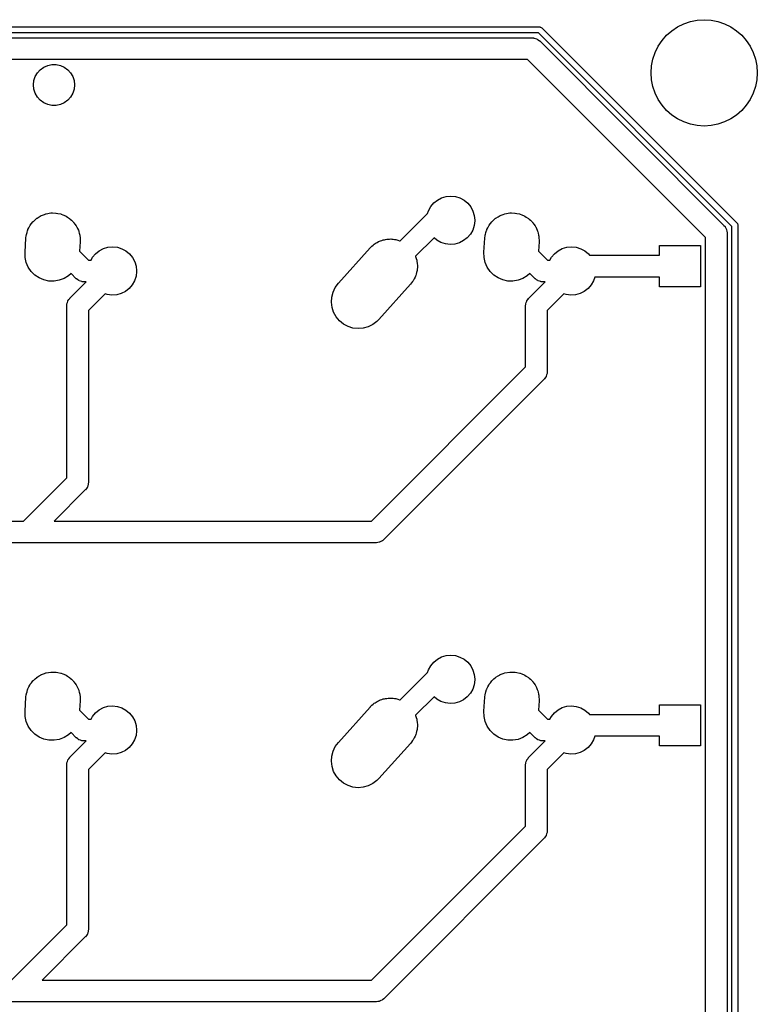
# Model space of a CAD drawing. Extents: x 124.3 to 210.2, y -114.7 to -26.3.
# Tile 9 of 9: x 179.7 to 210.2, y -67.1 to -26.3. Entities that reach past the tile are written whole.
import ezdxf

# ---------------------------------------------------------------- set-up
doc = ezdxf.new("R2010")
doc.units = 0
doc.layers.add('BLACK', color=7, linetype='CONTINUOUS')

msp = doc.modelspace()

# ---------------------------------------------------------------- linework, layer by layer
at = {"layer": 'BLACK', "linetype": 'CONTINUOUS'}
for p, q in [((206.9, -26.5947), (207.158, -26.4675)), ((207.158, -26.4675), (207.431, -26.375)), ((207.431, -26.375), (207.713, -26.3188)), ((207.713, -26.3188), (208, -26.3)), ((208, -26.3), (208.287, -26.3188)), ((208.287, -26.3188), (208.569, -26.375)), ((208.569, -26.375), (208.842, -26.4675)), ((208.842, -26.4675), (209.1, -26.5947)), ((146.43, -26.6), (201.191, -26.6)), ((201.139, -26.85), (146.482, -26.85)), ((209.15, -34.8608), (201.139, -26.85)), ((201.191, -26.6), (201.213, -26.6032)), ((201.213, -26.6032), (201.218, -26.6029)), ((201.218, -26.6029), (201.22, -26.6042)), ((201.22, -26.6042), (201.227, -26.6051)), ((201.227, -26.6051), (201.252, -26.6218)), ((201.252, -26.6218), (201.279, -26.6366)), ((201.279, -26.6366), (209.363, -34.7206)), ((206.444, -26.9444), (206.661, -26.7546)), ((206.661, -26.7546), (206.9, -26.5947)), ((209.1, -26.5947), (209.339, -26.7546)), ((209.339, -26.7546), (209.556, -26.9444)), ((146.751, -27.05), (200.87, -27.05)), ((200.87, -27.05), (200.94, -27.0555)), ((200.94, -27.0555), (200.947, -27.0577)), ((200.947, -27.0577), (200.954, -27.058)), ((200.954, -27.058), (201.011, -27.0778)), ((201.011, -27.0778), (201.068, -27.0959)), ((201.068, -27.0959), (201.074, -27.0999)), ((201.074, -27.0999), (201.081, -27.1023)), ((201.081, -27.1023), (201.129, -27.1379)), ((201.129, -27.1379), (201.178, -27.172)), ((201.178, -27.172), (201.182, -27.1776)), ((201.182, -27.1776), (201.188, -27.1818)), ((201.188, -27.1818), (208.818, -34.8118)), ((206.095, -27.4), (206.255, -27.1607)), ((206.255, -27.1607), (206.444, -26.9444)), ((209.556, -26.9444), (209.745, -27.1607)), ((209.745, -27.1607), (209.905, -27.4)), ((205.875, -27.9306), (205.967, -27.6581)), ((205.967, -27.6581), (206.095, -27.4)), ((209.905, -27.4), (210.033, -27.6581)), ((210.033, -27.6581), (210.125, -27.9306)), ((200.684, -27.95), (146.938, -27.95)), ((208.05, -35.3164), (200.684, -27.95)), ((205.819, -28.2128), (205.875, -27.9306)), ((210.125, -27.9306), (210.181, -28.2128)), ((180.303, -28.6543), (180.392, -28.5004)), ((180.392, -28.5004), (180.511, -28.3683)), ((180.511, -28.3683), (180.655, -28.2639)), ((180.655, -28.2639), (180.817, -28.1916)), ((180.817, -28.1916), (180.991, -28.1547)), ((180.991, -28.1547), (181.169, -28.1547)), ((181.169, -28.1547), (181.343, -28.1916)), ((181.343, -28.1916), (181.505, -28.2639)), ((181.505, -28.2639), (181.649, -28.3683)), ((181.649, -28.3683), (181.768, -28.5004)), ((181.768, -28.5004), (181.857, -28.6543)), ((205.8, -28.5), (205.819, -28.2128)), ((205.819, -28.7872), (205.8, -28.5)), ((210.181, -28.2128), (210.2, -28.5)), ((210.2, -28.5), (210.181, -28.7872)), ((180.23, -29), (180.249, -28.8233)), ((180.249, -28.8233), (180.303, -28.6543)), ((181.857, -28.6543), (181.911, -28.8233)), ((181.911, -28.8233), (181.93, -29)), ((205.875, -29.0694), (205.819, -28.7872)), ((210.181, -28.7872), (210.125, -29.0694)), ((180.249, -29.1767), (180.23, -29)), ((180.303, -29.3457), (180.249, -29.1767)), ((181.911, -29.1767), (181.857, -29.3457)), ((181.93, -29), (181.911, -29.1767)), ((205.967, -29.3419), (205.875, -29.0694)), ((210.125, -29.0694), (210.033, -29.3419)), ((180.392, -29.4996), (180.303, -29.3457)), ((180.511, -29.6317), (180.392, -29.4996)), ((180.655, -29.7361), (180.511, -29.6317)), ((180.817, -29.8084), (180.655, -29.7361)), ((181.505, -29.7361), (181.343, -29.8084)), ((181.649, -29.6317), (181.505, -29.7361)), ((181.768, -29.4996), (181.649, -29.6317)), ((181.857, -29.3457), (181.768, -29.4996)), ((206.095, -29.6), (205.967, -29.3419)), ((206.255, -29.8393), (206.095, -29.6)), ((209.905, -29.6), (209.745, -29.8393)), ((210.033, -29.3419), (209.905, -29.6)), ((180.991, -29.8453), (180.817, -29.8084)), ((181.169, -29.8453), (180.991, -29.8453)), ((181.343, -29.8084), (181.169, -29.8453)), ((206.444, -30.0556), (206.255, -29.8393)), ((206.661, -30.2454), (206.444, -30.0556)), ((209.556, -30.0556), (209.339, -30.2454)), ((209.745, -29.8393), (209.556, -30.0556)), ((206.9, -30.4053), (206.661, -30.2454)), ((207.158, -30.5325), (206.9, -30.4053)), ((207.431, -30.625), (207.158, -30.5325)), ((208.842, -30.5325), (208.569, -30.625)), ((209.1, -30.4053), (208.842, -30.5325)), ((209.339, -30.2454), (209.1, -30.4053)), ((207.713, -30.6812), (207.431, -30.625)), ((208, -30.7), (207.713, -30.6812)), ((208.287, -30.6812), (208, -30.7)), ((208.569, -30.625), (208.287, -30.6812)), ((196.8, -33.8855), (196.952, -33.7632)), ((196.952, -33.7632), (197.125, -33.6728)), ((197.125, -33.6728), (197.313, -33.6177)), ((197.313, -33.6177), (197.507, -33.6)), ((197.507, -33.6), (197.701, -33.6204)), ((197.701, -33.6204), (197.888, -33.6781)), ((197.888, -33.6781), (198.059, -33.771)), ((198.059, -33.771), (198.21, -33.8954)), ((196.545, -34.3184), (196.581, -34.2061)), ((196.581, -34.2061), (196.675, -34.035)), ((196.675, -34.035), (196.8, -33.8855)), ((198.21, -33.8954), (198.333, -34.0466)), ((198.333, -34.0466), (198.425, -34.2189)), ((198.425, -34.2189), (198.481, -34.4058)), ((180.224, -34.6456), (180.295, -34.5836)), ((180.295, -34.5836), (180.364, -34.5203)), ((180.364, -34.5203), (180.373, -34.5148)), ((180.373, -34.5148), (180.379, -34.5099)), ((180.379, -34.5099), (180.468, -34.4566)), ((180.468, -34.4566), (180.546, -34.4088)), ((180.546, -34.4088), (180.552, -34.4066)), ((180.552, -34.4066), (180.556, -34.4046)), ((180.556, -34.4046), (180.681, -34.3584)), ((180.681, -34.3584), (180.746, -34.3338)), ((180.746, -34.3338), (180.748, -34.3335)), ((180.748, -34.3335), (180.749, -34.3333)), ((180.749, -34.3333), (180.952, -34.2985)), ((180.952, -34.2985), (180.954, -34.2985)), ((180.954, -34.2985), (180.957, -34.298)), ((180.957, -34.298), (181.02, -34.2994)), ((181.02, -34.2994), (181.158, -34.3012)), ((181.158, -34.3012), (181.164, -34.3025)), ((181.164, -34.3025), (181.171, -34.3027)), ((181.171, -34.3027), (181.24, -34.3176)), ((181.24, -34.3176), (181.36, -34.3413)), ((181.36, -34.3413), (181.37, -34.3456)), ((181.37, -34.3456), (181.38, -34.3476)), ((181.38, -34.3476), (181.446, -34.3758)), ((181.446, -34.3758), (181.551, -34.4176)), ((181.551, -34.4176), (181.564, -34.4262)), ((181.564, -34.4262), (181.576, -34.4313)), ((181.576, -34.4313), (181.635, -34.4707)), ((181.635, -34.4707), (181.725, -34.5275)), ((181.725, -34.5275), (181.74, -34.5415)), ((181.74, -34.5415), (181.754, -34.5506)), ((181.754, -34.5506), (181.802, -34.5989)), ((181.802, -34.5989), (181.876, -34.6672)), ((195.409, -35.4546), (196.545, -34.3184)), ((198.5, -34.6279), (198.475, -34.8215)), ((198.481, -34.4058), (198.5, -34.6)), ((198.5, -34.6), (198.5, -34.6279)), ((199.224, -34.6456), (199.295, -34.5836)), ((199.295, -34.5836), (199.364, -34.5203)), ((199.364, -34.5203), (199.373, -34.5148)), ((199.373, -34.5148), (199.379, -34.5099)), ((199.379, -34.5099), (199.468, -34.4566)), ((199.468, -34.4566), (199.546, -34.4088)), ((199.546, -34.4088), (199.552, -34.4066)), ((199.552, -34.4066), (199.556, -34.4046)), ((199.556, -34.4046), (199.681, -34.3584)), ((199.681, -34.3584), (199.746, -34.3338)), ((199.746, -34.3338), (199.748, -34.3335)), ((199.748, -34.3335), (199.749, -34.3333)), ((199.749, -34.3333), (199.952, -34.2985)), ((199.952, -34.2985), (199.954, -34.2985)), ((199.954, -34.2985), (199.957, -34.298)), ((199.957, -34.298), (200.02, -34.2994)), ((200.02, -34.2994), (200.158, -34.3012)), ((200.158, -34.3012), (200.164, -34.3025)), ((200.164, -34.3025), (200.171, -34.3027)), ((200.171, -34.3027), (200.24, -34.3176)), ((200.24, -34.3176), (200.36, -34.3413)), ((200.36, -34.3413), (200.37, -34.3456)), ((200.37, -34.3456), (200.38, -34.3476)), ((200.38, -34.3476), (200.446, -34.3758)), ((200.446, -34.3758), (200.551, -34.4176)), ((200.551, -34.4176), (200.564, -34.4262)), ((200.564, -34.4262), (200.576, -34.4313)), ((200.576, -34.4313), (200.635, -34.4707)), ((200.635, -34.4707), (200.725, -34.5275)), ((200.725, -34.5275), (200.74, -34.5415)), ((200.74, -34.5415), (200.754, -34.5506)), ((200.754, -34.5506), (200.802, -34.5989)), ((200.802, -34.5989), (200.876, -34.6672)), ((179.963, -35.1113), (179.985, -35.0278)), ((179.985, -35.0278), (179.995, -35.007)), ((179.995, -35.007), (180.001, -34.9895)), ((180.001, -34.9895), (180.039, -34.9164)), ((180.039, -34.9164), (180.078, -34.8355)), ((180.078, -34.8355), (180.09, -34.8202)), ((180.09, -34.8202), (180.096, -34.8073)), ((180.096, -34.8073), (180.151, -34.7385)), ((180.151, -34.7385), (180.206, -34.6643)), ((180.206, -34.6643), (180.217, -34.6543)), ((180.217, -34.6543), (180.224, -34.6456)), ((181.876, -34.6672), (181.891, -34.6875)), ((181.891, -34.6875), (181.905, -34.7014)), ((181.905, -34.7014), (181.942, -34.7559)), ((181.942, -34.7559), (181.999, -34.8322)), ((181.999, -34.8322), (182.012, -34.8589)), ((182.012, -34.8589), (182.025, -34.878)), ((182.025, -34.878), (182.051, -34.9362)), ((182.051, -34.9362), (182.09, -35.0168)), ((182.09, -35.0168), (182.1, -35.0499)), ((198.414, -35.0067), (198.317, -35.1764)), ((198.475, -34.8215), (198.414, -35.0067)), ((198.963, -35.1113), (198.985, -35.0278)), ((198.985, -35.0278), (198.995, -35.007)), ((198.995, -35.007), (199.001, -34.9895)), ((199.001, -34.9895), (199.039, -34.9164)), ((199.039, -34.9164), (199.078, -34.8355)), ((199.078, -34.8355), (199.09, -34.8202)), ((199.09, -34.8202), (199.096, -34.8073)), ((199.096, -34.8073), (199.151, -34.7385)), ((199.151, -34.7385), (199.206, -34.6643)), ((199.206, -34.6643), (199.217, -34.6543)), ((199.217, -34.6543), (199.224, -34.6456)), ((200.876, -34.6672), (200.891, -34.6875)), ((200.891, -34.6875), (200.905, -34.7014)), ((200.905, -34.7014), (200.942, -34.7559)), ((200.942, -34.7559), (200.999, -34.8322)), ((200.999, -34.8322), (201.012, -34.8589)), ((201.012, -34.8589), (201.025, -34.878)), ((201.025, -34.878), (201.051, -34.9362)), ((201.051, -34.9362), (201.09, -35.0168)), ((201.09, -35.0168), (201.1, -35.0499)), ((208.818, -34.8118), (208.864, -34.8655)), ((208.864, -34.8655), (208.867, -34.8718)), ((208.867, -34.8718), (208.872, -34.8771)), ((208.872, -34.8771), (208.898, -34.9311)), ((208.898, -34.9311), (208.926, -34.9842)), ((208.926, -34.9842), (208.927, -34.9913)), ((208.927, -34.9913), (208.93, -34.9977)), ((208.93, -34.9977), (208.939, -35.0569)), ((209.15, -95.1392), (209.15, -34.8608)), ((209.363, -34.7206), (209.377, -34.7384)), ((209.377, -34.7384), (209.38, -34.7415)), ((209.38, -34.7415), (209.381, -34.7442)), ((209.381, -34.7442), (209.385, -34.7493)), ((209.385, -34.7493), (209.391, -34.7794)), ((209.391, -34.7794), (209.4, -34.809)), ((209.4, -34.809), (209.4, -95.191)), ((179.878, -35.9235), (179.917, -35.3435)), ((179.917, -35.3435), (179.93, -35.2343)), ((179.93, -35.2343), (179.937, -35.208)), ((179.937, -35.208), (179.94, -35.1861)), ((179.94, -35.1861), (179.963, -35.1113)), ((182.1, -35.0499), (182.11, -35.0742)), ((182.11, -35.0742), (182.123, -35.1335)), ((182.123, -35.1335), (182.146, -35.215)), ((182.146, -35.215), (182.15, -35.2537)), ((182.15, -35.2537), (182.156, -35.2829)), ((182.156, -35.2829), (182.158, -35.3408)), ((182.158, -35.3408), (182.165, -35.42)), ((182.165, -35.42), (182.163, -35.4789)), ((194.561, -35.4678), (194.602, -35.4476)), ((194.602, -35.4476), (194.654, -35.4334)), ((194.654, -35.4334), (194.709, -35.4133)), ((194.709, -35.4133), (194.761, -35.4044)), ((194.761, -35.4044), (194.809, -35.3914)), ((194.809, -35.3914), (194.859, -35.3876)), ((194.859, -35.3876), (194.912, -35.3785)), ((194.912, -35.3785), (194.969, -35.3792)), ((194.969, -35.3792), (195.022, -35.3752)), ((195.022, -35.3752), (195.068, -35.3805)), ((195.068, -35.3805), (195.118, -35.3812)), ((195.118, -35.3812), (195.178, -35.3931)), ((195.178, -35.3931), (195.234, -35.3996)), ((195.234, -35.3996), (195.275, -35.4124)), ((195.275, -35.4124), (195.32, -35.4213)), ((195.32, -35.4213), (195.381, -35.4457)), ((195.381, -35.4457), (195.409, -35.4546)), ((196.814, -35.3227), (196.047, -36.0897)), ((196.929, -35.4211), (196.814, -35.3227)), ((197.1, -35.5164), (196.929, -35.4211)), ((198.036, -35.4443), (197.862, -35.5323)), ((198.19, -35.3242), (198.036, -35.4443)), ((198.317, -35.1764), (198.19, -35.3242)), ((198.878, -35.9235), (198.917, -35.3435)), ((198.917, -35.3435), (198.93, -35.2343)), ((198.93, -35.2343), (198.937, -35.208)), ((198.937, -35.208), (198.94, -35.1861)), ((198.94, -35.1861), (198.963, -35.1113)), ((201.1, -35.0499), (201.11, -35.0742)), ((201.11, -35.0742), (201.123, -35.1335)), ((201.123, -35.1335), (201.146, -35.215)), ((201.146, -35.215), (201.15, -35.2537)), ((201.15, -35.2537), (201.156, -35.2829)), ((201.156, -35.2829), (201.158, -35.3408)), ((201.158, -35.3408), (201.165, -35.42)), ((201.165, -35.42), (201.163, -35.4789)), ((208.05, -94.6836), (208.05, -35.3164)), ((208.939, -35.0569), (208.95, -35.1159)), ((208.95, -35.1159), (208.949, -35.1229)), ((208.949, -35.1229), (208.95, -35.13)), ((208.95, -35.13), (208.95, -94.87)), ((182.162, -35.4965), (182.136, -35.8794)), ((182.163, -35.4789), (182.162, -35.4905)), ((182.162, -35.4905), (182.162, -35.4965)), ((182.952, -35.8632), (183.125, -35.7728)), ((183.125, -35.7728), (183.313, -35.7177)), ((183.313, -35.7177), (183.507, -35.7)), ((183.507, -35.7), (183.701, -35.7204)), ((183.701, -35.7204), (183.888, -35.7781)), ((183.888, -35.7781), (184.059, -35.871)), ((192.853, -37.2087), (194.163, -35.7487)), ((194.163, -35.7487), (194.178, -35.7332)), ((194.178, -35.7332), (194.184, -35.7256)), ((194.184, -35.7256), (194.195, -35.7155)), ((194.195, -35.7155), (194.24, -35.6706)), ((194.24, -35.6706), (194.289, -35.6338)), ((194.289, -35.6338), (194.339, -35.5899)), ((194.339, -35.5899), (194.377, -35.5671)), ((194.377, -35.5671), (194.411, -35.5418)), ((194.411, -35.5418), (194.462, -35.5165)), ((194.462, -35.5165), (194.516, -35.4846)), ((194.516, -35.4846), (194.561, -35.4678)), ((197.285, -35.5767), (197.1, -35.5164)), ((197.479, -35.5998), (197.285, -35.5767)), ((197.674, -35.5848), (197.479, -35.5998)), ((197.862, -35.5323), (197.674, -35.5848)), ((201.162, -35.4965), (201.136, -35.8794)), ((201.163, -35.4789), (201.162, -35.4905)), ((201.162, -35.4905), (201.162, -35.4965)), ((201.952, -35.8632), (202.125, -35.7728)), ((202.125, -35.7728), (202.313, -35.7177)), ((202.313, -35.7177), (202.507, -35.7)), ((202.507, -35.7), (202.701, -35.7204)), ((202.701, -35.7204), (202.888, -35.7781)), ((202.888, -35.7781), (203.059, -35.871)), ((206.15, -36.05), (206.15, -35.65)), ((206.15, -35.65), (207.85, -35.65)), ((207.85, -35.65), (207.85, -37.35)), ((179.883, -36.1371), (179.878, -35.9235)), ((179.929, -36.3458), (179.883, -36.1371)), ((182.136, -35.8794), (182.506, -36.25)), ((182.506, -36.25), (182.612, -36.25)), ((182.612, -36.25), (182.675, -36.135)), ((182.675, -36.135), (182.8, -35.9855)), ((182.8, -35.9855), (182.952, -35.8632)), ((184.059, -35.871), (184.21, -35.9954)), ((184.21, -35.9954), (184.333, -36.1466)), ((184.333, -36.1466), (184.425, -36.3189)), ((196.047, -36.0897), (196.05, -36.0968)), ((196.05, -36.0968), (196.075, -36.1832)), ((196.075, -36.1832), (196.098, -36.2546)), ((196.098, -36.2546), (196.1, -36.2746)), ((198.883, -36.1371), (198.878, -35.9235)), ((198.929, -36.3458), (198.883, -36.1371)), ((201.136, -35.8794), (201.506, -36.25)), ((201.506, -36.25), (201.612, -36.25)), ((201.612, -36.25), (201.675, -36.135)), ((201.675, -36.135), (201.8, -35.9855)), ((201.8, -35.9855), (201.952, -35.8632)), ((203.059, -35.871), (203.21, -35.9954)), ((203.21, -35.9954), (203.254, -36.05)), ((203.254, -36.05), (206.15, -36.05)), ((180.014, -36.542), (179.929, -36.3458)), ((180.134, -36.7186), (180.014, -36.542)), ((184.425, -36.3189), (184.481, -36.5058)), ((184.481, -36.5058), (184.5, -36.7)), ((196.1, -36.2746), (196.106, -36.295)), ((196.106, -36.295), (196.115, -36.3903)), ((196.114, -36.6219), (196.111, -36.6799)), ((196.123, -36.5589), (196.114, -36.6219)), ((196.115, -36.3903), (196.124, -36.4666)), ((196.124, -36.4666), (196.123, -36.4829)), ((196.123, -36.4829), (196.125, -36.5)), ((196.125, -36.5), (196.123, -36.5589)), ((199.014, -36.542), (198.929, -36.3458)), ((199.134, -36.7186), (199.014, -36.542)), ((180.286, -36.8693), (180.134, -36.7186)), ((180.463, -36.9887), (180.286, -36.8693)), ((180.66, -37.0723), (180.463, -36.9887)), ((180.869, -37.1173), (180.66, -37.0723)), ((181.493, -37.0111), (181.293, -37.0862)), ((181.675, -36.8996), (181.493, -37.0111)), ((181.784, -36.8006), (181.675, -36.8996)), ((182.002, -37.0182), (181.784, -36.8006)), ((182.008, -37.0224), (182.002, -37.0182)), ((182.012, -37.028), (182.008, -37.0224)), ((182.061, -37.0621), (182.012, -37.028)), ((182.109, -37.0977), (182.061, -37.0621)), ((184.475, -36.9215), (184.414, -37.1067)), ((184.5, -36.7279), (184.475, -36.9215)), ((184.5, -36.7), (184.5, -36.7279)), ((195.964, -37.0794), (195.944, -37.1063)), ((195.992, -37.0209), (195.964, -37.0794)), ((196.028, -36.9576), (195.992, -37.0209)), ((196.04, -36.9201), (196.028, -36.9576)), ((196.056, -36.8866), (196.04, -36.9201)), ((196.072, -36.8271), (196.056, -36.8866)), ((196.094, -36.7626), (196.072, -36.8271)), ((196.1, -36.7194), (196.094, -36.7626)), ((196.111, -36.6799), (196.1, -36.7194)), ((199.286, -36.8693), (199.134, -36.7186)), ((199.463, -36.9887), (199.286, -36.8693)), ((199.66, -37.0723), (199.463, -36.9887)), ((199.869, -37.1173), (199.66, -37.0723)), ((200.493, -37.0111), (200.293, -37.0862)), ((200.675, -36.8996), (200.493, -37.0111)), ((200.784, -36.8006), (200.675, -36.8996)), ((201.002, -37.0182), (200.784, -36.8006)), ((201.008, -37.0224), (201.002, -37.0182)), ((201.012, -37.028), (201.008, -37.0224)), ((201.061, -37.0621), (201.012, -37.028)), ((201.109, -37.0977), (201.061, -37.0621)), ((203.466, -36.95), (203.414, -37.1067)), ((206.15, -36.95), (203.466, -36.95)), ((206.15, -37.35), (206.15, -36.95)), ((181.082, -37.122), (180.869, -37.1173)), ((181.293, -37.0862), (181.082, -37.122)), ((181.737, -37.8268), (182.414, -37.15)), ((182.116, -37.1001), (182.109, -37.0977)), ((182.122, -37.1041), (182.116, -37.1001)), ((182.179, -37.1222), (182.122, -37.1041)), ((182.236, -37.142), (182.179, -37.1222)), ((182.243, -37.1423), (182.236, -37.142)), ((182.25, -37.1445), (182.243, -37.1423)), ((182.32, -37.15), (182.25, -37.1445)), ((182.414, -37.15), (182.32, -37.15)), ((184.19, -37.4242), (184.036, -37.5443)), ((184.317, -37.2764), (184.19, -37.4242)), ((184.414, -37.1067), (184.317, -37.2764)), ((192.634, -37.5734), (192.726, -37.3806)), ((192.726, -37.3806), (192.853, -37.2087)), ((195.837, -37.2513), (194.527, -38.7113)), ((195.878, -37.1966), (195.837, -37.2513)), ((195.927, -37.1372), (195.878, -37.1966)), ((195.944, -37.1063), (195.927, -37.1372)), ((200.082, -37.122), (199.869, -37.1173)), ((200.293, -37.0862), (200.082, -37.122)), ((200.737, -37.8268), (201.414, -37.15)), ((201.116, -37.1001), (201.109, -37.0977)), ((201.122, -37.1041), (201.116, -37.1001)), ((201.179, -37.1222), (201.122, -37.1041)), ((201.236, -37.142), (201.179, -37.1222)), ((201.243, -37.1423), (201.236, -37.142)), ((201.25, -37.1445), (201.243, -37.1423)), ((201.32, -37.15), (201.25, -37.1445)), ((201.414, -37.15), (201.32, -37.15)), ((203.19, -37.4242), (203.036, -37.5443)), ((203.317, -37.2764), (203.19, -37.4242)), ((203.414, -37.1067), (203.317, -37.2764)), ((207.85, -37.35), (206.15, -37.35)), ((181.657, -37.9344), (181.693, -37.8862)), ((181.693, -37.8862), (181.727, -37.837)), ((181.727, -37.837), (181.733, -37.8325)), ((181.733, -37.8325), (181.737, -37.8268)), ((183.191, -37.6459), (182.505, -38.3314)), ((183.285, -37.6767), (183.191, -37.6459)), ((183.479, -37.6998), (183.285, -37.6767)), ((183.674, -37.6848), (183.479, -37.6998)), ((183.862, -37.6323), (183.674, -37.6848)), ((184.036, -37.5443), (183.862, -37.6323)), ((192.565, -37.9934), (192.579, -37.7801)), ((192.579, -37.7801), (192.634, -37.5734)), ((200.657, -37.9344), (200.693, -37.8862)), ((200.693, -37.8862), (200.727, -37.837)), ((200.727, -37.837), (200.733, -37.8325)), ((200.733, -37.8325), (200.737, -37.8268)), ((202.191, -37.6459), (201.505, -38.3314)), ((202.285, -37.6767), (202.191, -37.6459)), ((202.479, -37.6998), (202.285, -37.6767)), ((202.674, -37.6848), (202.479, -37.6998)), ((202.862, -37.6323), (202.674, -37.6848)), ((203.036, -37.5443), (202.862, -37.6323)), ((181.605, -38.145), (181.611, -38.0746)), ((181.605, -45.2586), (181.605, -38.145)), ((181.611, -38.0746), (181.613, -38.0678)), ((181.613, -38.0607), (181.633, -38.0042)), ((181.613, -38.0678), (181.613, -38.0607)), ((181.633, -38.0042), (181.651, -37.947)), ((181.651, -37.947), (181.655, -37.9412)), ((181.655, -37.9412), (181.657, -37.9344)), ((192.592, -38.2054), (192.565, -37.9934)), ((192.658, -38.4086), (192.592, -38.2054)), ((200.605, -38.145), (200.611, -38.0746)), ((200.605, -40.6716), (200.605, -38.145)), ((200.611, -38.0746), (200.613, -38.0678)), ((200.613, -38.0607), (200.633, -38.0042)), ((200.613, -38.0678), (200.613, -38.0607)), ((200.633, -38.0042), (200.651, -37.947)), ((200.651, -37.947), (200.655, -37.9412)), ((200.655, -37.9412), (200.657, -37.9344)), ((182.505, -38.3314), (182.505, -45.445)), ((192.762, -38.5956), (192.658, -38.4086)), ((192.899, -38.7597), (192.762, -38.5956)), ((194.527, -38.7113), (194.45, -38.7894)), ((201.505, -38.3314), (201.505, -40.858)), ((193.064, -38.8949), (192.899, -38.7597)), ((193.252, -38.9963), (193.064, -38.8949)), ((193.456, -39.0604), (193.252, -38.9963)), ((193.668, -39.0848), (193.456, -39.0604)), ((193.881, -39.0686), (193.668, -39.0848)), ((194.088, -39.0124), (193.881, -39.0686)), ((194.279, -38.9182), (194.088, -39.0124)), ((194.45, -38.7894), (194.279, -38.9182)), ((194.227, -47.05), (200.605, -40.6716)), ((201.417, -41.1167), (201.383, -41.166)), ((201.453, -41.0685), (201.417, -41.1167)), ((201.455, -41.0618), (201.453, -41.0685)), ((201.459, -41.0559), (201.455, -41.0618)), ((201.477, -40.9988), (201.459, -41.0559)), ((201.497, -40.9423), (201.477, -40.9988)), ((201.499, -40.9284), (201.497, -40.9352)), ((201.497, -40.9352), (201.497, -40.9423)), ((201.505, -40.858), (201.499, -40.9284)), ((201.373, -41.1762), (194.731, -47.8182)), ((201.377, -41.1704), (201.373, -41.1762)), ((201.383, -41.166), (201.377, -41.1704)), ((179.814, -47.05), (181.605, -45.2586)), ((182.477, -45.5858), (182.459, -45.643)), ((182.497, -45.5293), (182.477, -45.5858)), ((182.499, -45.5154), (182.497, -45.5222)), ((182.497, -45.5222), (182.497, -45.5293)), ((182.505, -45.445), (182.499, -45.5154)), ((182.373, -45.7632), (181.086, -47.05)), ((182.377, -45.7575), (182.373, -45.7632)), ((182.383, -45.753), (182.377, -45.7575)), ((182.417, -45.7038), (182.383, -45.753)), ((182.453, -45.6556), (182.417, -45.7038)), ((182.455, -45.6488), (182.453, -45.6556)), ((182.459, -45.643), (182.455, -45.6488)), ((162.586, -47.05), (179.814, -47.05)), ((181.086, -47.05), (194.227, -47.05)), ((194.413, -47.95), (150.5, -47.95)), ((194.42, -47.9489), (194.413, -47.95)), ((194.427, -47.9498), (194.42, -47.9489)), ((194.486, -47.939), (194.427, -47.9498)), ((194.545, -47.9301), (194.486, -47.939)), ((194.552, -47.927), (194.545, -47.9301)), ((194.559, -47.9257), (194.552, -47.927)), ((194.612, -47.8981), (194.559, -47.9257)), ((194.666, -47.8722), (194.612, -47.8981)), ((194.671, -47.8673), (194.666, -47.8722)), ((194.677, -47.8641), (194.671, -47.8673)), ((194.731, -47.8182), (194.677, -47.8641)), ((196.675, -53.035), (196.8, -52.8855)), ((196.8, -52.8855), (196.952, -52.7632)), ((196.952, -52.7632), (197.125, -52.6728)), ((197.125, -52.6728), (197.313, -52.6177)), ((197.313, -52.6177), (197.507, -52.6)), ((197.507, -52.6), (197.701, -52.6204)), ((197.701, -52.6204), (197.888, -52.6781)), ((197.888, -52.6781), (198.059, -52.771)), ((198.059, -52.771), (198.21, -52.8954)), ((198.21, -52.8954), (198.333, -53.0466)), ((180.556, -53.4046), (180.681, -53.3584)), ((180.681, -53.3584), (180.746, -53.3338)), ((180.746, -53.3338), (180.748, -53.3335)), ((180.748, -53.3335), (180.749, -53.3333)), ((180.749, -53.3333), (180.952, -53.2985)), ((180.952, -53.2985), (180.954, -53.2985)), ((180.954, -53.2985), (180.957, -53.298)), ((180.957, -53.298), (181.02, -53.2994)), ((181.02, -53.2994), (181.158, -53.3012)), ((181.158, -53.3012), (181.164, -53.3025)), ((181.164, -53.3025), (181.171, -53.3027)), ((181.171, -53.3027), (181.24, -53.3176)), ((181.24, -53.3176), (181.36, -53.3413)), ((181.36, -53.3413), (181.37, -53.3456)), ((181.37, -53.3456), (181.38, -53.3476)), ((181.38, -53.3476), (181.446, -53.3758)), ((181.446, -53.3758), (181.551, -53.4176)), ((195.409, -54.4546), (196.545, -53.3184)), ((196.545, -53.3184), (196.581, -53.2061)), ((196.581, -53.2061), (196.675, -53.035)), ((198.333, -53.0466), (198.425, -53.2189)), ((198.425, -53.2189), (198.481, -53.4058)), ((199.556, -53.4046), (199.681, -53.3584)), ((199.681, -53.3584), (199.746, -53.3338)), ((199.746, -53.3338), (199.748, -53.3335)), ((199.748, -53.3335), (199.749, -53.3333)), ((199.749, -53.3333), (199.952, -53.2985)), ((199.952, -53.2985), (199.954, -53.2985)), ((199.954, -53.2985), (199.957, -53.298)), ((199.957, -53.298), (200.02, -53.2994)), ((200.02, -53.2994), (200.158, -53.3012)), ((200.158, -53.3012), (200.164, -53.3025)), ((200.164, -53.3025), (200.171, -53.3027)), ((200.171, -53.3027), (200.24, -53.3176)), ((200.24, -53.3176), (200.36, -53.3413)), ((200.36, -53.3413), (200.37, -53.3456)), ((200.37, -53.3456), (200.38, -53.3476)), ((200.38, -53.3476), (200.446, -53.3758)), ((200.446, -53.3758), (200.551, -53.4176)), ((180.096, -53.8073), (180.151, -53.7385)), ((180.151, -53.7385), (180.206, -53.6643)), ((180.206, -53.6643), (180.217, -53.6543)), ((180.217, -53.6543), (180.224, -53.6456)), ((180.224, -53.6456), (180.295, -53.5836)), ((180.295, -53.5836), (180.364, -53.5203)), ((180.364, -53.5203), (180.373, -53.5148)), ((180.373, -53.5148), (180.379, -53.5099)), ((180.379, -53.5099), (180.468, -53.4566)), ((180.468, -53.4566), (180.546, -53.4088)), ((180.546, -53.4088), (180.552, -53.4066)), ((180.552, -53.4066), (180.556, -53.4046)), ((181.551, -53.4176), (181.564, -53.4262)), ((181.564, -53.4262), (181.576, -53.4313)), ((181.576, -53.4313), (181.635, -53.4707)), ((181.635, -53.4707), (181.725, -53.5275)), ((181.725, -53.5275), (181.74, -53.5415)), ((181.74, -53.5415), (181.754, -53.5506)), ((181.754, -53.5506), (181.802, -53.5989)), ((181.802, -53.5989), (181.876, -53.6672)), ((181.876, -53.6672), (181.891, -53.6875)), ((181.891, -53.6875), (181.905, -53.7014)), ((181.905, -53.7014), (181.942, -53.7559)), ((181.942, -53.7559), (181.999, -53.8322)), ((198.5, -53.6279), (198.475, -53.8215)), ((198.481, -53.4058), (198.5, -53.6)), ((198.5, -53.6), (198.5, -53.6279)), ((199.096, -53.8073), (199.151, -53.7385)), ((199.151, -53.7385), (199.206, -53.6643)), ((199.206, -53.6643), (199.217, -53.6543)), ((199.217, -53.6543), (199.224, -53.6456)), ((199.224, -53.6456), (199.295, -53.5836)), ((199.295, -53.5836), (199.364, -53.5203)), ((199.364, -53.5203), (199.373, -53.5148)), ((199.373, -53.5148), (199.379, -53.5099)), ((199.379, -53.5099), (199.468, -53.4566)), ((199.468, -53.4566), (199.546, -53.4088)), ((199.546, -53.4088), (199.552, -53.4066)), ((199.552, -53.4066), (199.556, -53.4046)), ((200.551, -53.4176), (200.564, -53.4262)), ((200.564, -53.4262), (200.576, -53.4313)), ((200.576, -53.4313), (200.635, -53.4707)), ((200.635, -53.4707), (200.725, -53.5275)), ((200.725, -53.5275), (200.74, -53.5415)), ((200.74, -53.5415), (200.754, -53.5506)), ((200.754, -53.5506), (200.802, -53.5989)), ((200.802, -53.5989), (200.876, -53.6672)), ((200.876, -53.6672), (200.891, -53.6875)), ((200.891, -53.6875), (200.905, -53.7014)), ((200.905, -53.7014), (200.942, -53.7559)), ((200.942, -53.7559), (200.999, -53.8322)), ((179.937, -54.208), (179.94, -54.1861)), ((179.94, -54.1861), (179.963, -54.1113)), ((179.963, -54.1113), (179.985, -54.0278)), ((179.985, -54.0278), (179.995, -54.007)), ((179.995, -54.007), (180.001, -53.9895)), ((180.001, -53.9895), (180.039, -53.9164)), ((180.039, -53.9164), (180.078, -53.8355)), ((180.078, -53.8355), (180.09, -53.8202)), ((180.09, -53.8202), (180.096, -53.8073)), ((181.999, -53.8322), (182.012, -53.8589)), ((182.012, -53.8589), (182.025, -53.878)), ((182.025, -53.878), (182.051, -53.9362)), ((182.051, -53.9362), (182.09, -54.0168)), ((182.09, -54.0168), (182.1, -54.0499)), ((182.1, -54.0499), (182.11, -54.0742)), ((182.11, -54.0742), (182.123, -54.1335)), ((182.123, -54.1335), (182.146, -54.215)), ((198.317, -54.1764), (198.19, -54.3242)), ((198.414, -54.0067), (198.317, -54.1764)), ((198.475, -53.8215), (198.414, -54.0067)), ((198.937, -54.208), (198.94, -54.1861)), ((198.94, -54.1861), (198.963, -54.1113)), ((198.963, -54.1113), (198.985, -54.0278)), ((198.985, -54.0278), (198.995, -54.007)), ((198.995, -54.007), (199.001, -53.9895)), ((199.001, -53.9895), (199.039, -53.9164)), ((199.039, -53.9164), (199.078, -53.8355)), ((199.078, -53.8355), (199.09, -53.8202)), ((199.09, -53.8202), (199.096, -53.8073)), ((200.999, -53.8322), (201.012, -53.8589)), ((201.012, -53.8589), (201.025, -53.878)), ((201.025, -53.878), (201.051, -53.9362)), ((201.051, -53.9362), (201.09, -54.0168)), ((201.09, -54.0168), (201.1, -54.0499)), ((201.1, -54.0499), (201.11, -54.0742)), ((201.11, -54.0742), (201.123, -54.1335)), ((201.123, -54.1335), (201.146, -54.215)), ((179.878, -54.9235), (179.917, -54.3435)), ((179.917, -54.3435), (179.93, -54.2343)), ((179.93, -54.2343), (179.937, -54.208)), ((182.162, -54.4965), (182.136, -54.8794)), ((182.146, -54.215), (182.15, -54.2537)), ((182.15, -54.2537), (182.156, -54.2829)), ((182.156, -54.2829), (182.158, -54.3408)), ((182.158, -54.3408), (182.165, -54.42)), ((182.163, -54.4789), (182.162, -54.4905)), ((182.162, -54.4905), (182.162, -54.4965)), ((182.165, -54.42), (182.163, -54.4789)), ((194.289, -54.6338), (194.339, -54.5899)), ((194.339, -54.5899), (194.377, -54.5671)), ((194.377, -54.5671), (194.411, -54.5418)), ((194.411, -54.5418), (194.462, -54.5165)), ((194.462, -54.5165), (194.516, -54.4846)), ((194.516, -54.4846), (194.561, -54.4678)), ((194.561, -54.4678), (194.602, -54.4476)), ((194.602, -54.4476), (194.654, -54.4334)), ((194.654, -54.4334), (194.709, -54.4133)), ((194.709, -54.4133), (194.761, -54.4044)), ((194.761, -54.4044), (194.809, -54.3914)), ((194.809, -54.3914), (194.859, -54.3876)), ((194.859, -54.3876), (194.912, -54.3785)), ((194.912, -54.3785), (194.969, -54.3792)), ((194.969, -54.3792), (195.022, -54.3752)), ((195.022, -54.3752), (195.068, -54.3805)), ((195.068, -54.3805), (195.118, -54.3812)), ((195.118, -54.3812), (195.178, -54.3931)), ((195.178, -54.3931), (195.234, -54.3996)), ((195.234, -54.3996), (195.275, -54.4124)), ((195.275, -54.4124), (195.32, -54.4213)), ((195.32, -54.4213), (195.381, -54.4457)), ((195.381, -54.4457), (195.409, -54.4546)), ((196.814, -54.3227), (196.047, -55.0897)), ((196.929, -54.4211), (196.814, -54.3227)), ((197.1, -54.5164), (196.929, -54.4211)), ((197.285, -54.5767), (197.1, -54.5164)), ((197.479, -54.5998), (197.285, -54.5767)), ((197.674, -54.5848), (197.479, -54.5998)), ((197.862, -54.5323), (197.674, -54.5848)), ((198.036, -54.4443), (197.862, -54.5323)), ((198.19, -54.3242), (198.036, -54.4443)), ((198.878, -54.9235), (198.917, -54.3435)), ((198.917, -54.3435), (198.93, -54.2343)), ((198.93, -54.2343), (198.937, -54.208)), ((201.162, -54.4965), (201.136, -54.8794)), ((201.146, -54.215), (201.15, -54.2537)), ((201.15, -54.2537), (201.156, -54.2829)), ((201.156, -54.2829), (201.158, -54.3408)), ((201.158, -54.3408), (201.165, -54.42)), ((201.163, -54.4789), (201.162, -54.4905)), ((201.162, -54.4905), (201.162, -54.4965)), ((201.165, -54.42), (201.163, -54.4789)), ((179.883, -55.1371), (179.878, -54.9235)), ((182.136, -54.8794), (182.506, -55.25)), ((182.675, -55.135), (182.8, -54.9855)), ((182.8, -54.9855), (182.952, -54.8632)), ((182.952, -54.8632), (183.125, -54.7728)), ((183.125, -54.7728), (183.313, -54.7177)), ((183.313, -54.7177), (183.507, -54.7)), ((183.507, -54.7), (183.701, -54.7204)), ((183.701, -54.7204), (183.888, -54.7781)), ((183.888, -54.7781), (184.059, -54.871)), ((184.059, -54.871), (184.21, -54.9954)), ((184.21, -54.9954), (184.333, -55.1466)), ((192.853, -56.2087), (194.163, -54.7487)), ((194.163, -54.7487), (194.178, -54.7332)), ((194.178, -54.7332), (194.184, -54.7256)), ((194.184, -54.7256), (194.195, -54.7155)), ((194.195, -54.7155), (194.24, -54.6706)), ((194.24, -54.6706), (194.289, -54.6338)), ((198.883, -55.1371), (198.878, -54.9235)), ((201.136, -54.8794), (201.506, -55.25)), ((201.675, -55.135), (201.8, -54.9855)), ((201.8, -54.9855), (201.952, -54.8632)), ((201.952, -54.8632), (202.125, -54.7728)), ((202.125, -54.7728), (202.313, -54.7177)), ((202.313, -54.7177), (202.507, -54.7)), ((202.507, -54.7), (202.701, -54.7204)), ((202.701, -54.7204), (202.888, -54.7781)), ((202.888, -54.7781), (203.059, -54.871)), ((203.059, -54.871), (203.21, -54.9954)), ((203.21, -54.9954), (203.254, -55.05)), ((206.15, -55.05), (206.15, -54.65)), ((206.15, -54.65), (207.85, -54.65)), ((207.85, -54.65), (207.85, -56.35)), ((179.929, -55.3458), (179.883, -55.1371)), ((180.014, -55.542), (179.929, -55.3458)), ((182.506, -55.25), (182.612, -55.25)), ((182.612, -55.25), (182.675, -55.135)), ((184.333, -55.1466), (184.425, -55.3189)), ((184.425, -55.3189), (184.481, -55.5058)), ((196.047, -55.0897), (196.05, -55.0968)), ((196.05, -55.0968), (196.075, -55.1832)), ((196.075, -55.1832), (196.098, -55.2546)), ((196.098, -55.2546), (196.1, -55.2746)), ((196.1, -55.2746), (196.106, -55.295)), ((196.106, -55.295), (196.115, -55.3903)), ((196.115, -55.3903), (196.124, -55.4666)), ((198.929, -55.3458), (198.883, -55.1371)), ((199.014, -55.542), (198.929, -55.3458)), ((201.506, -55.25), (201.612, -55.25)), ((201.612, -55.25), (201.675, -55.135)), ((203.254, -55.05), (206.15, -55.05)), ((180.134, -55.7186), (180.014, -55.542)), ((180.286, -55.8693), (180.134, -55.7186)), ((181.784, -55.8006), (181.675, -55.8996)), ((182.002, -56.0182), (181.784, -55.8006)), ((184.5, -55.7279), (184.475, -55.9215)), ((184.481, -55.5058), (184.5, -55.7)), ((184.5, -55.7), (184.5, -55.7279)), ((196.072, -55.8271), (196.056, -55.8866)), ((196.094, -55.7626), (196.072, -55.8271)), ((196.1, -55.7194), (196.094, -55.7626)), ((196.111, -55.6799), (196.1, -55.7194)), ((196.114, -55.6219), (196.111, -55.6799)), ((196.123, -55.5589), (196.114, -55.6219)), ((196.124, -55.4666), (196.123, -55.4829)), ((196.123, -55.4829), (196.125, -55.5)), ((196.125, -55.5), (196.123, -55.5589)), ((199.134, -55.7186), (199.014, -55.542)), ((199.286, -55.8693), (199.134, -55.7186)), ((200.784, -55.8006), (200.675, -55.8996)), ((201.002, -56.0182), (200.784, -55.8006)), ((180.463, -55.9887), (180.286, -55.8693)), ((180.66, -56.0723), (180.463, -55.9887)), ((180.869, -56.1173), (180.66, -56.0723)), ((181.082, -56.122), (180.869, -56.1173)), ((181.293, -56.0862), (181.082, -56.122)), ((181.493, -56.0111), (181.293, -56.0862)), ((181.675, -55.8996), (181.493, -56.0111)), ((181.737, -56.8268), (182.414, -56.15)), ((182.008, -56.0224), (182.002, -56.0182)), ((182.012, -56.028), (182.008, -56.0224)), ((182.061, -56.0621), (182.012, -56.028)), ((182.109, -56.0977), (182.061, -56.0621)), ((182.116, -56.1001), (182.109, -56.0977)), ((182.122, -56.1041), (182.116, -56.1001)), ((182.179, -56.1222), (182.122, -56.1041)), ((182.236, -56.142), (182.179, -56.1222)), ((182.243, -56.1423), (182.236, -56.142)), ((182.25, -56.1445), (182.243, -56.1423)), ((182.32, -56.15), (182.25, -56.1445)), ((182.414, -56.15), (182.32, -56.15)), ((184.414, -56.1067), (184.317, -56.2764)), ((184.475, -55.9215), (184.414, -56.1067)), ((192.726, -56.3806), (192.853, -56.2087)), ((195.878, -56.1966), (195.837, -56.2513)), ((195.927, -56.1372), (195.878, -56.1966)), ((195.944, -56.1063), (195.927, -56.1372)), ((195.964, -56.0794), (195.944, -56.1063)), ((195.992, -56.0209), (195.964, -56.0794)), ((196.028, -55.9576), (195.992, -56.0209)), ((196.04, -55.9201), (196.028, -55.9576)), ((196.056, -55.8866), (196.04, -55.9201)), ((199.463, -55.9887), (199.286, -55.8693)), ((199.66, -56.0723), (199.463, -55.9887)), ((199.869, -56.1173), (199.66, -56.0723)), ((200.082, -56.122), (199.869, -56.1173)), ((200.293, -56.0862), (200.082, -56.122)), ((200.493, -56.0111), (200.293, -56.0862)), ((200.675, -55.8996), (200.493, -56.0111)), ((200.737, -56.8268), (201.414, -56.15)), ((201.008, -56.0224), (201.002, -56.0182)), ((201.012, -56.028), (201.008, -56.0224)), ((201.061, -56.0621), (201.012, -56.028)), ((201.109, -56.0977), (201.061, -56.0621)), ((201.116, -56.1001), (201.109, -56.0977)), ((201.122, -56.1041), (201.116, -56.1001)), ((201.179, -56.1222), (201.122, -56.1041)), ((201.236, -56.142), (201.179, -56.1222)), ((201.243, -56.1423), (201.236, -56.142)), ((201.25, -56.1445), (201.243, -56.1423)), ((201.32, -56.15), (201.25, -56.1445)), ((201.414, -56.15), (201.32, -56.15)), ((203.414, -56.1067), (203.317, -56.2764)), ((203.466, -55.95), (203.414, -56.1067)), ((206.15, -55.95), (203.466, -55.95)), ((206.15, -56.35), (206.15, -55.95)), ((183.862, -56.6323), (183.674, -56.6848)), ((184.036, -56.5443), (183.862, -56.6323)), ((184.19, -56.4242), (184.036, -56.5443)), ((184.317, -56.2764), (184.19, -56.4242)), ((192.579, -56.7801), (192.634, -56.5734)), ((192.634, -56.5734), (192.726, -56.3806)), ((195.837, -56.2513), (194.527, -57.7113)), ((202.862, -56.6323), (202.674, -56.6848)), ((203.036, -56.5443), (202.862, -56.6323)), ((203.19, -56.4242), (203.036, -56.5443)), ((203.317, -56.2764), (203.19, -56.4242)), ((207.85, -56.35), (206.15, -56.35)), ((181.613, -57.0607), (181.633, -57.0042)), ((181.633, -57.0042), (181.651, -56.947)), ((181.651, -56.947), (181.655, -56.9412)), ((181.655, -56.9412), (181.657, -56.9344)), ((181.657, -56.9344), (181.693, -56.8862)), ((181.693, -56.8862), (181.727, -56.837)), ((181.727, -56.837), (181.733, -56.8325)), ((181.733, -56.8325), (181.737, -56.8268)), ((183.191, -56.6459), (182.505, -57.3314)), ((183.285, -56.6767), (183.191, -56.6459)), ((183.479, -56.6998), (183.285, -56.6767)), ((183.674, -56.6848), (183.479, -56.6998)), ((192.565, -56.9934), (192.579, -56.7801)), ((192.592, -57.2054), (192.565, -56.9934)), ((200.613, -57.0607), (200.633, -57.0042)), ((200.633, -57.0042), (200.651, -56.947)), ((200.651, -56.947), (200.655, -56.9412)), ((200.655, -56.9412), (200.657, -56.9344)), ((200.657, -56.9344), (200.693, -56.8862)), ((200.693, -56.8862), (200.727, -56.837)), ((200.727, -56.837), (200.733, -56.8325)), ((200.733, -56.8325), (200.737, -56.8268)), ((202.191, -56.6459), (201.505, -57.3314)), ((202.285, -56.6767), (202.191, -56.6459)), ((202.479, -56.6998), (202.285, -56.6767)), ((202.674, -56.6848), (202.479, -56.6998)), ((181.605, -57.145), (181.611, -57.0746)), ((181.605, -63.7586), (181.605, -57.145)), ((181.611, -57.0746), (181.613, -57.0678)), ((181.613, -57.0678), (181.613, -57.0607)), ((182.505, -57.3314), (182.505, -63.945)), ((192.658, -57.4086), (192.592, -57.2054)), ((192.762, -57.5956), (192.658, -57.4086)), ((200.605, -57.145), (200.611, -57.0746)), ((200.605, -59.6716), (200.605, -57.145)), ((200.611, -57.0746), (200.613, -57.0678)), ((200.613, -57.0678), (200.613, -57.0607)), ((201.505, -57.3314), (201.505, -59.858)), ((192.899, -57.7597), (192.762, -57.5956)), ((193.064, -57.8949), (192.899, -57.7597)), ((194.45, -57.7894), (194.279, -57.9182)), ((194.527, -57.7113), (194.45, -57.7894)), ((193.252, -57.9963), (193.064, -57.8949)), ((193.456, -58.0604), (193.252, -57.9963)), ((193.668, -58.0848), (193.456, -58.0604)), ((193.881, -58.0686), (193.668, -58.0848)), ((194.088, -58.0124), (193.881, -58.0686)), ((194.279, -57.9182), (194.088, -58.0124)), ((194.227, -66.05), (200.605, -59.6716)), ((201.505, -59.858), (201.499, -59.9284)), ((201.373, -60.1762), (194.731, -66.8182)), ((201.377, -60.1704), (201.373, -60.1762)), ((201.383, -60.166), (201.377, -60.1704)), ((201.417, -60.1167), (201.383, -60.166)), ((201.453, -60.0685), (201.417, -60.1167)), ((201.455, -60.0618), (201.453, -60.0685)), ((201.459, -60.0559), (201.455, -60.0618)), ((201.477, -59.9988), (201.459, -60.0559)), ((201.497, -59.9423), (201.477, -59.9988)), ((201.499, -59.9284), (201.497, -59.9352)), ((201.497, -59.9352), (201.497, -59.9423)), ((179.314, -66.05), (181.605, -63.7586)), ((182.505, -63.945), (182.499, -64.0154)), ((182.373, -64.2632), (180.586, -66.05)), ((182.377, -64.2575), (182.373, -64.2632)), ((182.383, -64.253), (182.377, -64.2575)), ((182.417, -64.2038), (182.383, -64.253)), ((182.453, -64.1556), (182.417, -64.2038)), ((182.455, -64.1488), (182.453, -64.1556)), ((182.459, -64.143), (182.455, -64.1488)), ((182.477, -64.0858), (182.459, -64.143)), ((182.497, -64.0293), (182.477, -64.0858)), ((182.499, -64.0154), (182.497, -64.0222)), ((182.497, -64.0222), (182.497, -64.0293)), ((180.586, -66.05), (194.227, -66.05)), ((194.731, -66.8182), (194.677, -66.8641)), ((194.413, -66.95), (150.5, -66.95)), ((194.42, -66.9489), (194.413, -66.95)), ((194.427, -66.9498), (194.42, -66.9489)), ((194.486, -66.939), (194.427, -66.9498)), ((194.545, -66.9301), (194.486, -66.939)), ((194.552, -66.927), (194.545, -66.9301)), ((194.559, -66.9257), (194.552, -66.927)), ((194.612, -66.8981), (194.559, -66.9257)), ((194.666, -66.8722), (194.612, -66.8981)), ((194.671, -66.8673), (194.666, -66.8722)), ((194.677, -66.8641), (194.671, -66.8673))]:
    msp.add_line(p, q, dxfattribs=at)

doc.saveas('drawing.dxf')
